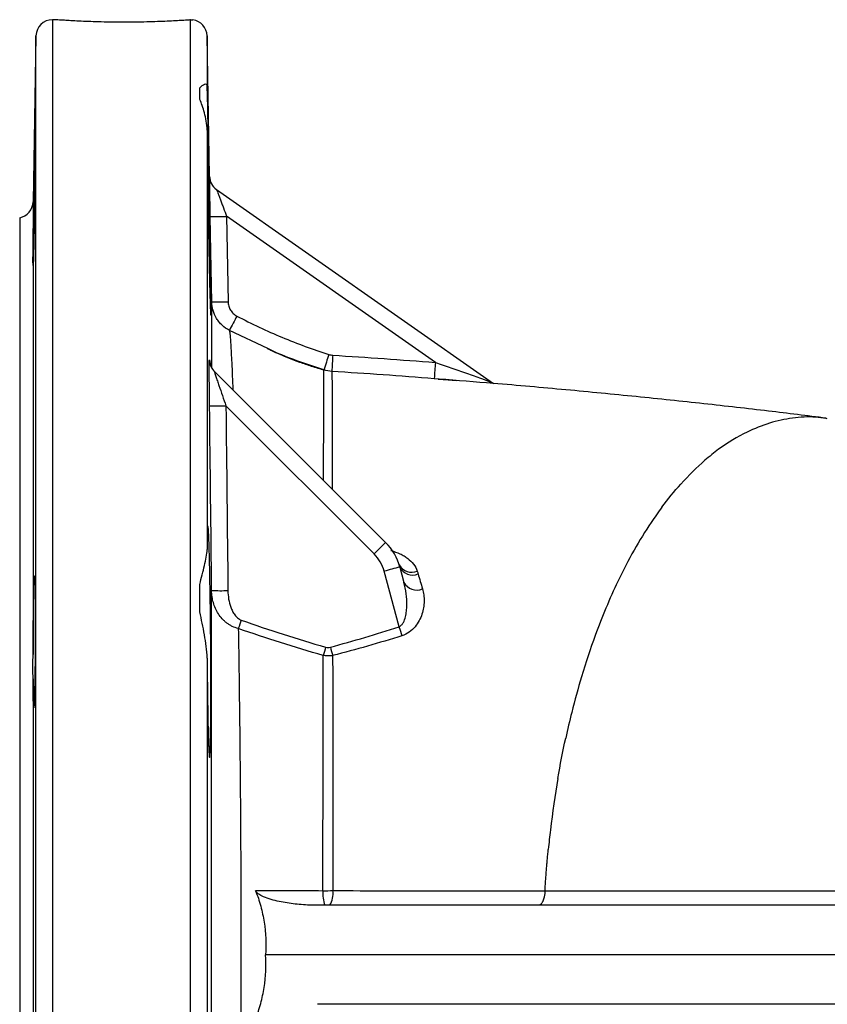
# Model space of a CAD drawing. Header units: millimetres. Extents: x 662 to 1402, y 655 to 2770.
# Tile 2 of 13: x 662 to 809, y 980 to 1159. Entities that reach past the tile are written whole.
import ezdxf

# ---------------------------------------------------------------- set-up
doc = ezdxf.new("R2010")
doc.units = ezdxf.units.MM

msp = doc.modelspace()

# ---------------------------------------------------------------- linework, layer by layer
at = {"color": 7, "linetype": 'Continuous', "lineweight": 25}
for p, q in [((668.85, 1159.49), (668.29, 1159.49)), ((665.29, 1156.54), (664.76, 1126.38)), ((696.83, 1131.02), (696.39, 1156.54)), ((695.09, 1145.01), (695.09, 1147.08)), ((696.39, 1139.43), (696.39, 1063.15)), ((698.11, 1128.62), (748.45, 1093.37)), ((662.34, 1123.49), (662.34, 855.49)), ((699.93, 1123.75), (700.2, 1108.23)), ((737.87, 1097.18), (699.93, 1123.75)), ((664.76, 1115.02), (664.76, 1044.1)), ((697.68, 1095.6), (728.82, 1064.45)), ((717.62, 1095.67), (717.62, 1095.82)), ((738.54, 1094.16), (737.67, 1094.23)), ((726.74, 1062.37), (699.8, 1089.31)), ((809.08, 1086.94), (808.87, 1086.97)), ((728.82, 1064.45), (726.74, 1062.37)), ((731.41, 1059.97), (732.16, 1057.19)), ((731.26, 1049.14), (728.55, 1059.23)), ((695.09, 1051.84), (695.09, 1056.83)), ((696.39, 1043.43), (696.39, 935.55)), ((664.76, 1039.64), (664.76, 939.34)), ((828.42, 998.49), (716.46, 998.49)), ((828.3, 989.49), (707, 989.49)), ((828.42, 980.49), (716.46, 980.49))]:
    msp.add_line(p, q, dxfattribs=at)
at = {"color": 8, "linetype": 'Continuous', "lineweight": 25}
for p, q in [((668.29, 1159.49), (668.29, 819.49)), ((693.39, 819.49), (693.39, 1159.46)), ((665.29, 822.44), (665.29, 1156.54)), ((696.39, 1156.54), (696.39, 1147.6)), ((664.76, 1126.38), (664.76, 1116.87)), ((707.41, 1099.72), (700.43, 1103.01)), ((696.84, 1097.64), (696.86, 1097.36))]:
    msp.add_line(p, q, dxfattribs=at)
at = {"color": 7, "linetype": 'Continuous', "lineweight": 25, "flags": 128}
msp.add_lwpolyline([(697.23, 1108.22), (697.12, 1114.22), (696.96, 1123.74)], dxfattribs=at)
at = {"color": 7, "linetype": 'Continuous', "lineweight": 25}
for centre, radius, start, end in [((668.29, 1156.49), 3, 90, 179), ((693.39, 1156.49), 3, 1, 82.2418), ((699.83, 1131.07), 3, 180.9961, 235), ((699.83, 1131.07), 3, 203.0831, 235), ((661.76, 1126.44), 3, 281.0978, 359), ((698.28, 1176.26), 52.54, 268.5618, 271.8004), ((698.55, 1160.76), 52.56, 268.5618, 271.7993), ((1034.99, 929), 377.1, 152.0728, 152.5201), ((859.54, 1052.92), 148.26, 162.0429, 163.1827), ((803.9, 1092.36), 84.9, 175.857, 177.8513), ((699.8, 1097.72), 3, 205.3407, 225.0013), ((699.84, 1097.68), 3, 205.5863, 225.0013), ((818.59, 1090.12), 81.03, 174.9996, 177.0891), ((698.32, 1151.59), 62.3, 268.6368, 271.3617), ((721.75, 1057.38), 10, 14.9984, 45.0014), ((721.79, 1057.42), 7, 14.9984, 45.0014), ((751.05, 978.08), 84.21, 103.4855, 105.4959), ((733.56, 1061.63), 2.59, 208.9643, 292.9386), ((733.75, 1061.17), 2.63, 207.0775, 291.9781), ((734.47, 1058.45), 2.64, 208.4415, 293.2825), ((698.86, 1118.13), 62.44, 268.4822, 271.2007), ((1022.1, 937.37), 338.89, 160.5283, 160.8003), ((884, 1098.39), 160.49, 197.873, 198.4943), ((1012.9, 958.9), 307.4, 163.6536, 163.9461), ((883.7, 1089.98), 170.83, 195.1234, 195.6525), ((723.37, 1000.55), 5.96, 174.1762, 200.1854), ((715.42, 1000.57), 3.86, 327.4415, 8.6835)]:
    msp.add_arc(centre, radius, start, end, dxfattribs=at)
at = {"color": 8, "linetype": 'Continuous', "lineweight": 25}
for centre, start, end in [((699.83, 1131.07), 180.9999, 203.0831), ((699.8, 1097.72), 180.7468, 205.3405), ((699.84, 1097.68), 180.7577, 205.5861)]:
    msp.add_arc(centre, 3, start, end, dxfattribs=at)
at = {"color": 7, "linetype": 'Continuous', "lineweight": 25}
for points, knots in [([(693.39, 1159.46), (693.17, 1159.44), (692.73, 1159.41), (691.67, 1159.34), (690.32, 1159.27), (688.73, 1159.19), (686.91, 1159.12), (684.95, 1159.07), (682.87, 1159.03), (680.77, 1159.03), (678.66, 1159.05), (676.65, 1159.09), (674.76, 1159.16), (673.07, 1159.23), (671.59, 1159.31), (670.41, 1159.38), (669.51, 1159.44), (669, 1159.48), (668.79, 1159.5), (668.84, 1159.49), (668.85, 1159.49)], [0, 0, 0, 0, 0.057866, 0.117413, 0.175278, 0.234817, 0.292741, 0.352349, 0.410194, 0.469723, 0.52744, 0.586831, 0.644572, 0.70398, 0.761859, 0.821413, 0.879328, 0.93893, 0.996724, 1, 1, 1, 1]), ([(693.39, 1159.46), (693.55, 1159.46), (693.82, 1159.46), (693.8, 1159.46), (693.79, 1159.46)], [0, 0, 0, 0, 0.615314, 1, 1, 1, 1]), ([(695.09, 1147.08), (695.21, 1147.26), (695.35, 1147.41), (695.63, 1147.64), (695.78, 1147.72), (696.04, 1147.81), (696.15, 1147.82), (696.33, 1147.76), (696.38, 1147.7), (696.39, 1147.6)], [0, 0, 0, 0, 0.25, 0.25, 0.5, 0.5, 0.75, 0.75, 1, 1, 1, 1]), ([(697.06, 1105.95), (697.07, 1106.1), (697.07, 1106.37), (697.08, 1106.92), (697.08, 1107.13), (697.08, 1107.61), (697.08, 1107.88), (697.07, 1108.76), (697.07, 1109.44), (697.06, 1110.59), (697.05, 1111), (697.05, 1111.86), (697.04, 1112.31), (697.02, 1113.73), (697.01, 1114.73), (696.99, 1116.34), (696.98, 1116.89), (696.97, 1118.02), (696.96, 1118.61), (696.93, 1120.37), (696.91, 1121.57), (696.88, 1123.43), (696.87, 1124.05), (696.85, 1125.32), (696.84, 1125.95), (696.81, 1127.84), (696.79, 1129.09), (696.76, 1130.95), (696.74, 1131.57), (696.72, 1132.8), (696.71, 1133.4), (696.68, 1135.17), (696.66, 1136.31), (696.63, 1137.94), (696.61, 1138.48), (696.59, 1139.51), (696.58, 1140.01), (696.56, 1140.97), (696.55, 1141.43), (696.53, 1142.32), (696.53, 1142.74), (696.5, 1143.92), (696.48, 1144.62), (696.46, 1145.53), (696.45, 1145.81), (696.44, 1146.32), (696.43, 1146.54), (696.41, 1147.13), (696.4, 1147.42), (696.39, 1147.6)], [0, 0, 0, 0, 0.0625, 0.0625, 0.09375, 0.09375, 0.125, 0.125, 0.1875, 0.1875, 0.21875, 0.21875, 0.25, 0.25, 0.3125, 0.3125, 0.34375, 0.34375, 0.375, 0.375, 0.4375, 0.4375, 0.46875, 0.46875, 0.5, 0.5, 0.5625, 0.5625, 0.59375, 0.59375, 0.625, 0.625, 0.6875, 0.6875, 0.71875, 0.71875, 0.75, 0.75, 0.78125, 0.78125, 0.8125, 0.8125, 0.875, 0.875, 0.90625, 0.90625, 0.9375, 0.9375, 1, 1, 1, 1]), ([(696.39, 1139.43), (696.38, 1140.01), (696.33, 1140.55), (696.15, 1141.59), (696.04, 1142.08), (695.78, 1143.02), (695.63, 1143.46), (695.35, 1144.28), (695.21, 1144.66), (695.09, 1145.01)], [0, 0, 0, 0, 0.25, 0.25, 0.5, 0.5, 0.75, 0.75, 1, 1, 1, 1]), ([(664.76, 1116.87), (664.76, 1117.28), (664.77, 1117.75), (664.77, 1118.52), (664.78, 1118.79), (664.78, 1119.35), (664.79, 1119.65), (664.8, 1120.55), (664.81, 1121.19), (664.82, 1122.19), (664.83, 1122.53), (664.84, 1123.23), (664.84, 1123.59), (664.86, 1124.66), (664.87, 1125.38), (664.89, 1126.84), (664.9, 1127.59), (664.93, 1129.05), (664.94, 1129.76), (664.96, 1130.81), (664.97, 1131.16), (664.98, 1131.84), (664.99, 1132.17), (665.01, 1133.14), (665.02, 1133.75), (665.04, 1134.61), (665.04, 1134.89), (665.05, 1135.42), (665.06, 1135.67), (665.08, 1136.38), (665.09, 1136.81), (665.11, 1137.55), (665.12, 1137.86), (665.13, 1138.23), (665.13, 1138.34), (665.14, 1138.52), (665.14, 1138.59), (665.15, 1138.77), (665.16, 1138.82), (665.16, 1138.79), (665.16, 1138.77), (665.17, 1138.68), (665.17, 1138.62), (665.17, 1138.39), (665.17, 1138.17), (665.17, 1137.61), (665.17, 1137.27), (665.17, 1136.47), (665.17, 1136.01), (665.16, 1135.26), (665.16, 1134.99), (665.15, 1134.43), (665.15, 1134.14), (665.14, 1133.26), (665.13, 1132.63), (665.12, 1131.63), (665.11, 1131.28), (665.11, 1130.59), (665.1, 1130.24), (665.09, 1129.18), (665.08, 1128.46), (665.05, 1126.98), (665.04, 1126.25), (665.02, 1125.16), (665.02, 1124.8), (665.01, 1124.08), (665, 1123.72), (664.98, 1122.66), (664.97, 1121.98), (664.95, 1121), (664.94, 1120.68), (664.93, 1120.06), (664.92, 1119.75), (664.9, 1118.88), (664.89, 1118.35), (664.87, 1117.37), (664.86, 1116.92), (664.84, 1116.16), (664.83, 1115.84), (664.81, 1115.45), (664.81, 1115.34), (664.8, 1115.14), (664.79, 1115.06), (664.78, 1114.86), (664.78, 1114.8), (664.77, 1114.81), (664.77, 1114.82), (664.76, 1114.9), (664.76, 1114.95), (664.76, 1115.02)], [0, 0, 0, 0, 0.03125, 0.03125, 0.046875, 0.046875, 0.0625, 0.0625, 0.09375, 0.09375, 0.109375, 0.109375, 0.125, 0.125, 0.15625, 0.15625, 0.1875, 0.1875, 0.21875, 0.21875, 0.234375, 0.234375, 0.25, 0.25, 0.28125, 0.28125, 0.296875, 0.296875, 0.3125, 0.3125, 0.34375, 0.34375, 0.375, 0.375, 0.390625, 0.390625, 0.40625, 0.40625, 0.4375, 0.4375, 0.453125, 0.453125, 0.46875, 0.46875, 0.5, 0.5, 0.53125, 0.53125, 0.5625, 0.5625, 0.578125, 0.578125, 0.59375, 0.59375, 0.625, 0.625, 0.640625, 0.640625, 0.65625, 0.65625, 0.6875, 0.6875, 0.71875, 0.71875, 0.734375, 0.734375, 0.75, 0.75, 0.78125, 0.78125, 0.796875, 0.796875, 0.8125, 0.8125, 0.84375, 0.84375, 0.875, 0.875, 0.90625, 0.90625, 0.921875, 0.921875, 0.9375, 0.9375, 0.96875, 0.96875, 0.984375, 0.984375, 1, 1, 1, 1]), ([(696.39, 1139.43), (696.4, 1138.53), (696.42, 1136.73), (696.45, 1133.63), (696.5, 1130.28), (696.55, 1126.74), (696.61, 1123.2), (696.67, 1119.76), (696.73, 1116.52), (696.79, 1113.57), (696.85, 1111), (696.91, 1108.88), (696.96, 1107.26), (697, 1106.23), (697.03, 1105.77), (697.04, 1105.85), (697.04, 1105.87)], [0, 0, 0, 0, 0.070137, 0.140274, 0.216394, 0.292513, 0.368643, 0.444772, 0.52091, 0.597048, 0.67319, 0.749332, 0.82547, 0.901609, 0.977737, 1, 1, 1, 1]), ([(696.96, 1123.74), (696.94, 1124.61), (696.93, 1125.47), (696.91, 1126.71), (696.9, 1127.12), (696.89, 1127.89), (696.88, 1128.26), (696.87, 1128.79), (696.87, 1128.96), (696.86, 1129.28), (696.86, 1129.44), (696.86, 1129.73), (696.85, 1129.87), (696.85, 1130.12), (696.85, 1130.24), (696.84, 1130.56), (696.84, 1130.73), (696.83, 1130.96), (696.83, 1131.02), (696.83, 1131.02)], [0, 0, 0, 0, 0.25, 0.25, 0.375, 0.375, 0.5, 0.5, 0.5625, 0.5625, 0.625, 0.625, 0.6875, 0.6875, 0.75, 0.75, 0.875, 0.875, 1, 1, 1, 1]), ([(698.11, 1128.62), (698.11, 1128.62), (698.14, 1128.55), (698.22, 1128.33), (698.28, 1128.17), (698.41, 1127.81), (698.49, 1127.61), (698.65, 1127.18), (698.73, 1126.96), (698.9, 1126.49), (698.99, 1126.25), (699.17, 1125.76), (699.27, 1125.52), (699.55, 1124.77), (699.74, 1124.26), (699.93, 1123.75)], [0, 0, 0, 0, 0.125, 0.125, 0.25, 0.25, 0.375, 0.375, 0.5, 0.5, 0.625, 0.625, 0.75, 0.75, 1, 1, 1, 1]), ([(664.76, 1115.02), (664.76, 1115.17), (664.74, 1115.41), (664.74, 1115.87), (664.75, 1116.04), (664.75, 1116.43), (664.76, 1116.64), (664.76, 1116.87)], [0, 0, 0, 0, 0.5, 0.5, 0.75, 0.75, 1, 1, 1, 1]), ([(697.22, 1096.31), (697.22, 1097.42), (697.22, 1100), (697.22, 1103.12), (697.22, 1105.7), (697.23, 1107.46), (697.23, 1107.96), (697.23, 1108.22)], [0, 0, 0, 0, 0.162758, 0.379037, 0.595315, 0.79701, 1, 1, 1, 1]), ([(700.43, 1103.01), (699.95, 1103.26), (699.52, 1103.57), (698.93, 1104.12), (698.75, 1104.32), (698.41, 1104.73), (698.26, 1104.95), (697.84, 1105.63), (697.62, 1106.13), (697.39, 1106.89), (697.34, 1107.15), (697.26, 1107.68), (697.23, 1107.95), (697.23, 1108.22)], [0, 0, 0, 0, 0.25, 0.25, 0.375, 0.375, 0.5, 0.5, 0.75, 0.75, 0.875, 0.875, 1, 1, 1, 1]), ([(700.2, 1108.23), (700.2, 1107.96), (700.24, 1107.69), (700.39, 1107.18), (700.5, 1106.93), (700.71, 1106.59), (700.79, 1106.48), (700.96, 1106.27), (701.05, 1106.17), (701.34, 1105.9), (701.56, 1105.75), (701.8, 1105.62)], [0, 0, 0, 0, 0.25, 0.25, 0.5, 0.5, 0.625, 0.625, 0.75, 0.75, 1, 1, 1, 1]), ([(701.8, 1105.62), (704.47, 1104.21), (707.2, 1102.92), (712.79, 1100.59), (715.62, 1099.55), (718.51, 1098.63)], [0, 0, 0, 0, 0.5, 0.5, 1, 1, 1, 1]), ([(717.73, 1095.73), (716.95, 1095.97), (715.49, 1096.42), (713.33, 1097.16), (711.36, 1097.9), (709.62, 1098.62), (708.26, 1099.23), (707.63, 1099.54), (707.38, 1099.67)], [0, 0, 0, 0, 0.21206, 0.399949, 0.570142, 0.731161, 0.893032, 1, 1, 1, 1]), ([(717.62, 1095.82), (714.67, 1096.77), (711.19, 1097.9), (707.9, 1099.48), (707.41, 1099.72)], [0, 0, 0, 0, 0.848758, 1, 1, 1, 1]), ([(696.84, 1089.31), (696.83, 1090.26), (696.82, 1091.19), (696.8, 1092.55), (696.8, 1093.01), (696.79, 1093.89), (696.79, 1094.31), (696.79, 1094.92), (696.79, 1095.11), (696.78, 1095.5), (696.78, 1095.69), (696.78, 1096.22), (696.78, 1096.54), (696.78, 1096.95), (696.78, 1097.07), (696.79, 1097.29), (696.79, 1097.38), (696.79, 1097.53), (696.79, 1097.59), (696.8, 1097.66), (696.8, 1097.68), (696.8, 1097.68)], [0, 0, 0, 0, 0.25, 0.25, 0.375, 0.375, 0.5, 0.5, 0.5625, 0.5625, 0.625, 0.625, 0.75, 0.75, 0.8125, 0.8125, 0.875, 0.875, 0.9375, 0.9375, 1, 1, 1, 1]), ([(697.14, 1096.39), (697.1, 1096.46), (697, 1096.66), (696.93, 1096.95), (696.88, 1097.19), (696.86, 1097.31), (696.86, 1097.37), (696.85, 1097.39), (696.86, 1097.39), (696.86, 1097.38)], [0, 0, 0, 0, 0.174762, 0.450856, 0.614422, 0.719606, 0.814084, 0.940944, 1, 1, 1, 1]), ([(697.68, 1095.6), (697.68, 1095.6), (697.68, 1095.57), (697.71, 1095.47), (697.74, 1095.39), (697.8, 1095.21), (697.83, 1095.11), (697.91, 1094.88), (697.95, 1094.76), (698.07, 1094.38), (698.16, 1094.11), (698.35, 1093.54), (698.45, 1093.26), (698.75, 1092.37), (698.96, 1091.76), (699.38, 1090.54), (699.59, 1089.93), (699.8, 1089.31)], [0, 0, 0, 0, 0.0625, 0.0625, 0.125, 0.125, 0.1875, 0.1875, 0.25, 0.25, 0.375, 0.375, 0.5, 0.5, 0.75, 0.75, 1, 1, 1, 1]), ([(737.87, 1097.18), (738.82, 1096.86), (739.76, 1096.54), (741.64, 1095.9), (742.58, 1095.58), (743.98, 1095.09), (744.44, 1094.93), (745.35, 1094.6), (745.8, 1094.44), (746.46, 1094.2), (746.67, 1094.12), (747.1, 1093.95), (747.31, 1093.87), (747.7, 1093.71), (747.9, 1093.64), (748.15, 1093.53), (748.22, 1093.49), (748.36, 1093.42), (748.41, 1093.39), (748.45, 1093.37)], [0, 0, 0, 0, 0.25, 0.25, 0.5, 0.5, 0.625, 0.625, 0.75, 0.75, 0.8125, 0.8125, 0.875, 0.875, 0.9375, 0.9375, 0.96875, 0.96875, 1, 1, 1, 1]), ([(738.4, 1094.17), (738.99, 1094.13), (740.1, 1094.04), (741.19, 1093.94), (741.7, 1093.9)], [0, 0, 0, 0, 0.530358, 1, 1, 1, 1]), ([(808.88, 1087.06), (805.41, 1087.49), (798.23, 1088.38), (786.66, 1089.69), (774.37, 1090.98), (761.59, 1092.22), (749.62, 1093.29), (741.84, 1093.89), (738.54, 1094.15)], [0, 0, 0, 0, 0.162072, 0.335696, 0.511306, 0.688775, 0.867999, 1, 1, 1, 1]), ([(789.34, 1081.39), (788.5, 1080.77), (786.15, 1078.9), (783.88, 1076.66), (782.45, 1075.07)], [0.75436918, 0.75436918, 0.75436918, 0.75436918, 0.76114134, 0.77338305, 0.77338305, 0.77338305, 0.77338305]), ([(779.02, 1070.85), (778.35, 1069.96), (776.62, 1067.5), (774.96, 1064.81), (773.97, 1063.05)], [0.72825761, 0.72825761, 0.72825761, 0.72825761, 0.73427842, 0.74425198, 0.74425198, 0.74425198, 0.74425198]), ([(696.39, 1043.43), (696.4, 1042.3), (696.41, 1041.2), (696.43, 1039.56), (696.43, 1039.01), (696.44, 1037.95), (696.45, 1037.43), (696.47, 1035.91), (696.49, 1034.94), (696.51, 1033.55), (696.52, 1033.1), (696.53, 1032.23), (696.54, 1031.81), (696.57, 1030.62), (696.59, 1029.89), (696.61, 1028.9), (696.62, 1028.58), (696.64, 1028), (696.65, 1027.73), (696.68, 1026.98), (696.7, 1026.57), (696.73, 1026.08), (696.74, 1025.94), (696.76, 1025.7), (696.77, 1025.61), (696.8, 1025.39), (696.82, 1025.34), (696.85, 1025.4), (696.86, 1025.45), (696.88, 1025.58), (696.89, 1025.67), (696.91, 1026.01), (696.93, 1026.33), (696.95, 1026.93), (696.96, 1027.15), (696.98, 1027.65), (696.98, 1027.92), (697, 1028.78), (697.02, 1029.42), (697.03, 1030.51), (697.04, 1030.89), (697.05, 1031.69), (697.05, 1032.1), (697.06, 1033.39), (697.07, 1034.31), (697.07, 1035.75), (697.07, 1036.25), (697.08, 1037.27), (697.08, 1037.79), (697.08, 1039.38), (697.08, 1040.46), (697.07, 1042.12), (697.07, 1042.68), (697.06, 1043.81), (697.06, 1044.38), (697.05, 1046.1), (697.04, 1047.24), (697.02, 1048.93), (697.02, 1049.5), (697, 1050.62), (697, 1051.18), (696.98, 1052.85), (696.96, 1053.92), (696.94, 1055.48), (696.93, 1055.98), (696.91, 1056.98), (696.91, 1057.48), (696.88, 1058.92), (696.86, 1059.82), (696.83, 1061.08), (696.82, 1061.48), (696.8, 1062.26), (696.79, 1062.62), (696.76, 1063.67), (696.74, 1064.29), (696.71, 1065.11), (696.7, 1065.36), (696.68, 1065.82), (696.67, 1066.03), (696.64, 1066.59), (696.62, 1066.87), (696.6, 1067.16), (696.59, 1067.24), (696.57, 1067.34), (696.56, 1067.36), (696.53, 1067.38), (696.52, 1067.29), (696.49, 1067.03), (696.49, 1066.91), (696.47, 1066.64), (696.46, 1066.49), (696.44, 1065.95), (696.43, 1065.51), (696.41, 1064.72), (696.41, 1064.43), (696.4, 1063.82), (696.39, 1063.49), (696.39, 1063.15)], [0, 0, 0, 0, 0.03125, 0.03125, 0.046875, 0.046875, 0.0625, 0.0625, 0.09375, 0.09375, 0.109375, 0.109375, 0.125, 0.125, 0.15625, 0.15625, 0.171875, 0.171875, 0.1875, 0.1875, 0.21875, 0.21875, 0.234375, 0.234375, 0.25, 0.25, 0.28125, 0.28125, 0.296875, 0.296875, 0.3125, 0.3125, 0.34375, 0.34375, 0.359375, 0.359375, 0.375, 0.375, 0.40625, 0.40625, 0.421875, 0.421875, 0.4375, 0.4375, 0.46875, 0.46875, 0.484375, 0.484375, 0.5, 0.5, 0.53125, 0.53125, 0.546875, 0.546875, 0.5625, 0.5625, 0.59375, 0.59375, 0.609375, 0.609375, 0.625, 0.625, 0.65625, 0.65625, 0.671875, 0.671875, 0.6875, 0.6875, 0.71875, 0.71875, 0.734375, 0.734375, 0.75, 0.75, 0.78125, 0.78125, 0.796875, 0.796875, 0.8125, 0.8125, 0.84375, 0.84375, 0.859375, 0.859375, 0.875, 0.875, 0.90625, 0.90625, 0.921875, 0.921875, 0.9375, 0.9375, 0.96875, 0.96875, 0.984375, 0.984375, 1, 1, 1, 1]), ([(695.09, 1056.83), (695.2, 1057.44), (695.35, 1058.03), (695.63, 1059.17), (695.78, 1059.73), (696.04, 1060.79), (696.15, 1061.29), (696.33, 1062.26), (696.38, 1062.71), (696.39, 1063.15)], [0, 0, 0, 0, 0.25, 0.25, 0.5, 0.5, 0.75, 0.75, 1, 1, 1, 1]), ([(729.8, 1062.98), (730.38, 1062.82), (730.93, 1062.63), (731.69, 1062.27), (731.94, 1062.14), (732.41, 1061.87), (732.63, 1061.72), (733.24, 1061.25), (733.6, 1060.9), (734.19, 1060.11), (734.42, 1059.7), (734.57, 1059.25)], [0, 0, 0, 0, 0.25, 0.25, 0.375, 0.375, 0.5, 0.5, 0.75, 0.75, 1, 1, 1, 1]), ([(664.76, 1044.1), (664.76, 1044.83), (664.77, 1045.56), (664.77, 1046.65), (664.78, 1047.02), (664.78, 1047.75), (664.79, 1048.12), (664.8, 1049.21), (664.81, 1049.92), (664.82, 1050.94), (664.83, 1051.28), (664.84, 1051.95), (664.84, 1052.27), (664.86, 1053.22), (664.87, 1053.8), (664.89, 1054.9), (664.9, 1055.41), (664.93, 1056.31), (664.94, 1056.7), (664.96, 1057.2), (664.97, 1057.36), (664.98, 1057.64), (664.99, 1057.76), (665.01, 1058.07), (665.02, 1058.22), (665.04, 1058.34), (665.04, 1058.36), (665.05, 1058.37), (665.06, 1058.36), (665.08, 1058.28), (665.09, 1058.16), (665.11, 1057.78), (665.12, 1057.52), (665.13, 1057.05), (665.13, 1056.88), (665.14, 1056.51), (665.14, 1056.3), (665.15, 1055.65), (665.16, 1055.17), (665.16, 1054.38), (665.16, 1054.1), (665.17, 1053.52), (665.17, 1053.22), (665.17, 1052.29), (665.17, 1051.65), (665.17, 1050.29), (665.17, 1049.58), (665.17, 1048.14), (665.17, 1047.42), (665.16, 1046.32), (665.16, 1045.94), (665.15, 1045.21), (665.15, 1044.84), (665.14, 1043.76), (665.13, 1043.05), (665.12, 1042.01), (665.11, 1041.66), (665.11, 1040.99), (665.1, 1040.67), (665.09, 1039.72), (665.08, 1039.12), (665.05, 1038), (665.04, 1037.48), (665.02, 1036.8), (665.02, 1036.58), (665.01, 1036.17), (665, 1035.98), (664.98, 1035.46), (664.97, 1035.17), (664.95, 1034.83), (664.94, 1034.74), (664.93, 1034.58), (664.92, 1034.51), (664.9, 1034.37), (664.89, 1034.35), (664.87, 1034.43), (664.86, 1034.54), (664.84, 1034.89), (664.83, 1035.12), (664.81, 1035.58), (664.81, 1035.75), (664.8, 1036.11), (664.79, 1036.31), (664.78, 1036.93), (664.78, 1037.4), (664.77, 1038.19), (664.77, 1038.46), (664.76, 1039.04), (664.76, 1039.33), (664.76, 1039.64)], [0, 0, 0, 0, 0.03125, 0.03125, 0.046875, 0.046875, 0.0625, 0.0625, 0.09375, 0.09375, 0.109375, 0.109375, 0.125, 0.125, 0.15625, 0.15625, 0.1875, 0.1875, 0.21875, 0.21875, 0.234375, 0.234375, 0.25, 0.25, 0.28125, 0.28125, 0.296875, 0.296875, 0.3125, 0.3125, 0.34375, 0.34375, 0.375, 0.375, 0.390625, 0.390625, 0.40625, 0.40625, 0.4375, 0.4375, 0.453125, 0.453125, 0.46875, 0.46875, 0.5, 0.5, 0.53125, 0.53125, 0.5625, 0.5625, 0.578125, 0.578125, 0.59375, 0.59375, 0.625, 0.625, 0.640625, 0.640625, 0.65625, 0.65625, 0.6875, 0.6875, 0.71875, 0.71875, 0.734375, 0.734375, 0.75, 0.75, 0.78125, 0.78125, 0.796875, 0.796875, 0.8125, 0.8125, 0.84375, 0.84375, 0.875, 0.875, 0.90625, 0.90625, 0.921875, 0.921875, 0.9375, 0.9375, 0.96875, 0.96875, 0.984375, 0.984375, 1, 1, 1, 1]), ([(731.26, 1049.14), (731.44, 1049.21), (731.59, 1049.32), (731.85, 1049.59), (731.96, 1049.75), (732.23, 1050.23), (732.35, 1050.58), (732.53, 1051.28), (732.58, 1051.63), (732.66, 1052.34), (732.68, 1052.69), (732.7, 1053.75), (732.65, 1054.45), (732.47, 1055.84), (732.34, 1056.52), (732.16, 1057.19)], [0, 0, 0, 0, 0.0625, 0.0625, 0.125, 0.125, 0.25, 0.25, 0.375, 0.375, 0.5, 0.5, 0.75, 0.75, 1, 1, 1, 1]), ([(771.01, 1057.36), (770.27, 1055.8), (768.84, 1052.61), (767.53, 1049.25), (766.9, 1047.54)], [0.7019348, 0.7019348, 0.7019348, 0.7019348, 0.71004994, 0.71796658, 0.71796658, 0.71796658, 0.71796658]), ([(697.21, 923.27), (697.2, 928.13), (697.2, 933.19), (697.2, 941.09), (697.2, 943.78), (697.2, 947.89), (697.2, 949.27), (697.2, 952.06), (697.2, 953.47), (697.2, 960.5), (697.2, 966.2), (697.2, 977.74), (697.2, 983.59), (697.2, 995.43), (697.2, 1001.27), (697.2, 1012.8), (697.2, 1018.5), (697.2, 1025.53), (697.2, 1026.93), (697.2, 1029.72), (697.2, 1031.1), (697.2, 1035.21), (697.2, 1037.9), (697.2, 1045.8), (697.2, 1050.86), (697.21, 1055.71)], [0, 0, 0, 0, 0.125, 0.125, 0.1875, 0.1875, 0.21875, 0.21875, 0.25, 0.25, 0.375, 0.375, 0.5, 0.5, 0.625, 0.625, 0.75, 0.75, 0.78125, 0.78125, 0.8125, 0.8125, 0.875, 0.875, 1, 1, 1, 1]), ([(702.06, 1048.81), (701.68, 1048.9), (701.31, 1049.03), (700.78, 1049.28), (700.61, 1049.38), (700.28, 1049.58), (700.12, 1049.69), (699.82, 1049.92), (699.67, 1050.05), (699.39, 1050.31), (699.25, 1050.44), (698.87, 1050.87), (698.65, 1051.16), (698.24, 1051.79), (698.07, 1052.12), (697.76, 1052.81), (697.63, 1053.16), (697.43, 1053.87), (697.35, 1054.23), (697.24, 1054.96), (697.21, 1055.34), (697.21, 1055.71)], [0, 0, 0, 0, 0.125, 0.125, 0.1875, 0.1875, 0.25, 0.25, 0.3125, 0.3125, 0.375, 0.375, 0.5, 0.5, 0.625, 0.625, 0.75, 0.75, 0.875, 0.875, 1, 1, 1, 1]), ([(700.17, 1055.7), (700.17, 1055.18), (700.22, 1054.67), (700.39, 1053.66), (700.52, 1053.15), (700.78, 1052.43), (700.88, 1052.19), (701.12, 1051.73), (701.25, 1051.51), (701.56, 1051.09), (701.73, 1050.9), (702.13, 1050.56), (702.35, 1050.42), (702.6, 1050.33)], [0, 0, 0, 0, 0.25, 0.25, 0.5, 0.5, 0.625, 0.625, 0.75, 0.75, 0.875, 0.875, 1, 1, 1, 1]), ([(735.52, 1056.02), (735.62, 1055.66), (735.7, 1055.3), (735.8, 1054.54), (735.82, 1054.16), (735.8, 1052.99), (735.68, 1052.21), (735.29, 1051.02), (735.12, 1050.63), (734.71, 1049.86), (734.47, 1049.48), (733.87, 1048.76), (733.53, 1048.43), (732.73, 1047.86), (732.29, 1047.63), (731.8, 1047.48)], [0, 0, 0, 0, 0.125, 0.125, 0.25, 0.25, 0.5, 0.5, 0.625, 0.625, 0.75, 0.75, 0.875, 0.875, 1, 1, 1, 1]), ([(696.39, 1043.43), (696.38, 1044.15), (696.33, 1044.86), (696.15, 1046.27), (696.04, 1046.97), (695.78, 1048.38), (695.63, 1049.08), (695.35, 1050.47), (695.21, 1051.16), (695.09, 1051.84)], [0, 0, 0, 0, 0.25, 0.25, 0.5, 0.5, 0.75, 0.75, 1, 1, 1, 1]), ([(702.06, 1048.81), (702.13, 1044.4), (702.2, 1039.82), (702.28, 1032.68), (702.31, 1030.26), (702.35, 1026.55), (702.36, 1025.31), (702.39, 1022.82), (702.4, 1021.57), (702.45, 1015.3), (702.48, 1010.23), (702.53, 999.96), (702.54, 994.76), (702.54, 984.24), (702.53, 979.05), (702.48, 968.77), (702.45, 963.69), (702.4, 957.42), (702.39, 956.17), (702.36, 953.67), (702.35, 952.43), (702.31, 948.73), (702.28, 946.31), (702.2, 939.18), (702.13, 934.59), (702.06, 930.17)], [0, 0, 0, 0, 0.125, 0.125, 0.1875, 0.1875, 0.21875, 0.21875, 0.25, 0.25, 0.375, 0.375, 0.5, 0.5, 0.625, 0.625, 0.75, 0.75, 0.78125, 0.78125, 0.8125, 0.8125, 0.875, 0.875, 1, 1, 1, 1]), ([(717.92, 1045.42), (718.06, 1045.38), (718.21, 1045.35), (718.5, 1045.35), (718.64, 1045.37), (718.78, 1045.41)], [0, 0, 0, 0, 0.5, 0.5, 1, 1, 1, 1]), ([(664.76, 1039.64), (664.76, 1040.32), (664.74, 1041.03), (664.74, 1042.14), (664.75, 1042.52), (664.75, 1043.3), (664.76, 1043.7), (664.76, 1044.1)], [0, 0, 0, 0, 0.5, 0.5, 0.75, 0.75, 1, 1, 1, 1]), ([(717.44, 1001.15), (717.44, 1004.92), (717.44, 1008.65), (717.45, 1016.04), (717.45, 1019.71), (717.46, 1026.96), (717.46, 1030.49), (717.48, 1037.34), (717.48, 1040.68), (717.49, 1043.91)], [0, 0, 0, 0, 0.25, 0.25, 0.5, 0.5, 0.75, 0.75, 1, 1, 1, 1]), ([(719.2, 1043.89), (718.92, 1043.84), (718.63, 1043.82), (718.06, 1043.83), (717.77, 1043.86), (717.49, 1043.91)], [0, 0, 0, 0, 0.5, 0.5, 1, 1, 1, 1]), ([(719.2, 1043.89), (719.21, 1040.66), (719.21, 1037.33), (719.22, 1030.48), (719.22, 1026.95), (719.23, 1019.71), (719.23, 1016.04), (719.23, 1008.65), (719.24, 1004.92), (719.24, 1001.16)], [0, 0, 0, 0, 0.25, 0.25, 0.5, 0.5, 0.75, 0.75, 1, 1, 1, 1]), ([(764.42, 1040.04), (763.79, 1037.93), (762.78, 1034.26), (761.89, 1030.46), (761.55, 1028.88)], [0.67501027, 0.67501027, 0.67501027, 0.67501027, 0.68422544, 0.69068688, 0.69068688, 0.69068688, 0.69068688]), ([(760.12, 1021.56), (759.59, 1018.49), (758.97, 1014.2), (758.5, 1009.84), (758.38, 1008.66)], [0.64860135, 0.64860135, 0.64860135, 0.64860135, 0.66073256, 0.66522319, 0.66522319, 0.66522319, 0.66522319]), ([(757.79, 1001.13), (757.81, 1001.44), (757.84, 1002.04), (757.9, 1002.96), (757.97, 1003.89), (758.04, 1004.82), (758.12, 1005.77), (758.2, 1006.72), (758.29, 1007.69), (758.35, 1008.33), (758.38, 1008.66)], [0, 0, 0, 0, 0.119698, 0.24091, 0.363638, 0.48788, 0.613637, 0.740909, 0.869697, 1, 1, 1, 1]), ([(705.19, 1001.17), (705.55, 1000.24), (705.87, 999.29), (706.39, 997.36), (706.6, 996.39), (707.06, 993.47), (707.15, 991.49), (707, 989.49)], [0, 0, 0, 0, 0.25, 0.25, 0.5, 0.5, 1, 1, 1, 1]), ([(716.46, 998.49), (715.48, 998.49), (714.49, 998.53), (712.53, 998.69), (711.55, 998.81), (710.08, 999.06), (709.6, 999.15), (708.63, 999.38), (708.15, 999.5), (707.2, 999.8), (706.74, 999.98), (706.08, 1000.32), (705.86, 1000.45), (705.57, 1000.68), (705.47, 1000.76), (705.31, 1000.95), (705.24, 1001.06), (705.19, 1001.17)], [0, 0, 0, 0, 0.25, 0.25, 0.5, 0.5, 0.625, 0.625, 0.75, 0.75, 0.875, 0.875, 0.9375, 0.9375, 0.96875, 0.96875, 1, 1, 1, 1]), ([(705.19, 1001.17), (707.18, 1001.17), (709.17, 1001.17), (711.15, 1001.16), (713.25, 1001.16), (715.35, 1001.16), (717.44, 1001.15)], [0, 0, 0, 0, 0.006, 0.006, 0.006, 0.01232952, 0.01232952, 0.01232952, 0.01232952]), ([(719.24, 1001.16), (722.55, 1001.15), (725.85, 1001.15), (732.38, 1001.15), (735.62, 1001.15), (742.05, 1001.14), (745.24, 1001.14), (751.57, 1001.14), (754.69, 1001.14), (757.79, 1001.13)], [0, 0, 0, 0, 0.25, 0.25, 0.5, 0.5, 0.75, 0.75, 1, 1, 1, 1]), ([(757.79, 1001.13), (757.78, 1001.08), (757.78, 1000.96), (757.76, 1000.78), (757.74, 1000.59), (757.71, 1000.4), (757.68, 1000.21), (757.64, 1000.02), (757.6, 999.83), (757.54, 999.64), (757.48, 999.46), (757.41, 999.29), (757.33, 999.12), (757.25, 998.97), (757.16, 998.83), (757.06, 998.72), (756.95, 998.62), (756.84, 998.55), (756.72, 998.5), (756.64, 998.49), (756.6, 998.49)], [0, 0, 0, 0, 0.040648, 0.083051, 0.127208, 0.173119, 0.220783, 0.270202, 0.321375, 0.374301, 0.428981, 0.485415, 0.543602, 0.603542, 0.665236, 0.728683, 0.793883, 0.860836, 0.929541, 1, 1, 1, 1]), ([(757.79, 1001.13), (757.99, 1001.13), (758.2, 1001.13), (758.62, 1001.13), (759.24, 1001.13), (760.68, 1001.13), (761.91, 1001.13), (764.36, 1001.13), (765.98, 1001.13), (770.79, 1001.13), (773.95, 1001.13), (783.27, 1001.12), (789.26, 1001.12), (800.82, 1001.12), (806.33, 1001.11), (814.16, 1001.11), (816.7, 1001.11), (820.38, 1001.11), (821.59, 1001.11), (823.37, 1001.11), (824.26, 1001.11), (825.27, 1001.11), (825.71, 1001.11), (826, 1001.11), (826.14, 1001.11), (826.28, 1001.11)], [0, 0, 0, 0, 0.007813, 0.007813, 0.015625, 0.03125, 0.0625, 0.0625, 0.125, 0.125, 0.25, 0.25, 0.5, 0.5, 0.75, 0.75, 0.875, 0.875, 0.9375, 0.9375, 0.96875, 0.984375, 0.992188, 0.992188, 1, 1, 1, 1]), ([(705.19, 977.81), (705.55, 978.74), (705.87, 979.69), (706.39, 981.62), (706.6, 982.59), (707.06, 985.52), (707.15, 987.49), (707, 989.49)], [0, 0, 0, 0, 0.25, 0.25, 0.5, 0.5, 1, 1, 1, 1])]:
    msp.add_open_spline(points, degree=3, knots=knots, dxfattribs=at)
at = {"color": 8, "linetype": 'Continuous', "lineweight": 25}
for points, knots in [([(700.43, 1103.01), (700.47, 1102.75), (700.55, 1102.22), (700.69, 1100.5), (700.82, 1098.03), (700.95, 1095.28), (701.03, 1093.06), (701.06, 1092.21)], [0, 0, 0, 0, 0.210262, 0.421849, 0.642517, 0.863186, 1, 1, 1, 1]), ([(717.56, 1075.72), (717.56, 1076.54), (717.56, 1079.17), (717.57, 1082.84), (717.58, 1086.89), (717.59, 1090.22), (717.6, 1093.05), (717.61, 1095.08), (717.62, 1095.49), (717.62, 1095.67)], [0, 0, 0, 0, 0.06493, 0.208789, 0.353647, 0.50167, 0.65079, 0.839041, 1, 1, 1, 1]), ([(719.06, 1095.55), (719.07, 1095.34), (719.08, 1094.93), (719.09, 1092.86), (719.1, 1090.1), (719.11, 1086.86), (719.12, 1082.82), (719.12, 1078.65), (719.13, 1075.46), (719.14, 1074.14)], [0, 0, 0, 0, 0.176071, 0.354275, 0.488862, 0.624387, 0.762869, 0.902369, 1, 1, 1, 1]), ([(808.87, 1086.97), (808.24, 1087.07), (806.2, 1087.4), (802.76, 1087.14), (798.58, 1086.31), (795.85, 1085.12), (794.49, 1084.52)], [0, 0, 0, 0, 0.131949, 0.4220875, 0.7114143, 1, 1, 1, 1])]:
    msp.add_open_spline(points, degree=3, knots=knots, dxfattribs=at)
at = {"color": 7, "linetype": 'Continuous', "lineweight": 25}
for points in [[(696.8, 1097.68), (696.81, 1097.67), (696.83, 1097.65), (696.84, 1097.64)], [(718.51, 1098.63), (718.74, 1098.56), (718.98, 1098.51), (719.22, 1098.5)], [(719.22, 1098.5), (725.44, 1098.1), (731.66, 1097.67), (737.87, 1097.18)], [(719.06, 1095.55), (718.57, 1095.58), (718.09, 1095.67), (717.62, 1095.82)], [(737.67, 1094.23), (731.47, 1094.72), (725.27, 1095.15), (719.06, 1095.55)], [(697.21, 1055.71), (697.1, 1066.91), (696.97, 1078.11), (696.84, 1089.31)], [(699.8, 1089.31), (699.94, 1078.11), (700.06, 1066.9), (700.17, 1055.7)], [(794.49, 1084.52), (792.74, 1083.67), (791.03, 1082.62), (789.34, 1081.39)], [(779.02, 1070.85), (780.13, 1072.35), (781.28, 1073.76), (782.45, 1075.07)], [(773.97, 1063.05), (772.95, 1061.24), (771.96, 1059.34), (771.01, 1057.36)], [(734.57, 1059.25), (734.63, 1059.08), (734.68, 1058.9), (734.73, 1058.73)], [(734.73, 1058.73), (734.99, 1057.84), (735.25, 1056.94), (735.52, 1056.02)], [(702.6, 1050.33), (707.66, 1048.54), (712.77, 1046.93), (717.92, 1045.42)], [(718.78, 1045.41), (722.97, 1046.54), (727.13, 1047.8), (731.26, 1049.14)], [(717.49, 1043.91), (712.31, 1045.41), (707.15, 1047.03), (702.06, 1048.81)], [(731.8, 1047.48), (727.63, 1046.2), (723.43, 1044.98), (719.2, 1043.89)], [(766.9, 1047.54), (766.02, 1045.12), (765.19, 1042.62), (764.42, 1040.04)], [(760.12, 1021.56), (760.55, 1024.04), (761.02, 1026.48), (761.55, 1028.88)], [(717.44, 1001.15), (718.05, 1001.15), (718.64, 1001.15), (719.24, 1001.16)]]:
    msp.add_open_spline(points, degree=3, dxfattribs=at)

doc.saveas('drawing.dxf')
